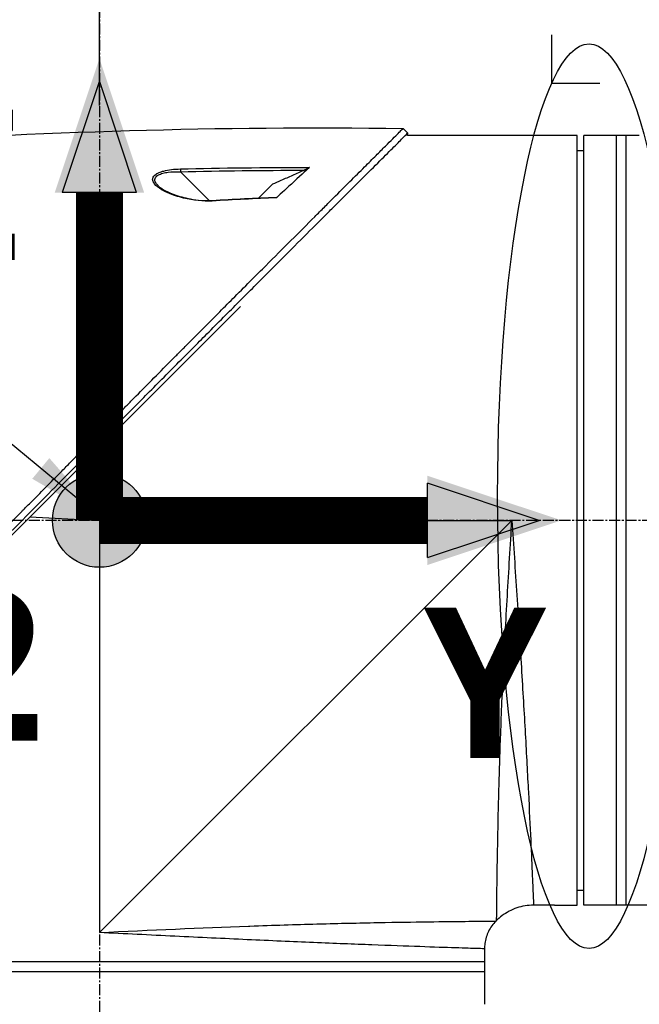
# Model space of a CAD drawing. Header units: millimetres. Extents: x 0 to 5219, y 0 to 2970.
# Tile 130 of 229: x 1848 to 1943, y 1476 to 1627. Entities that reach past the tile are written whole.
import ezdxf

# ---------------------------------------------------------------- set-up
doc = ezdxf.new("R2010")
doc.units = ezdxf.units.MM
doc.header["$LTSCALE"] = 0.2
doc.linetypes.add('CENTER2', pattern=[1.125, 0.75, -0.125, 0.125, -0.125])
for name, color, linetype in [('02_Center Line', 1, 'CENTER2'), ('07_Special Line2', 76, 'Continuous'), ('12_Before Rev.Num.', 5, 'Continuous'), ('13_After Rev.Num.', 6, 'Continuous')]:
    doc.layers.add(name, color=color, linetype=linetype)
doc.layers.add('14_Mark', color=7, linetype='Continuous', true_color=0xe03c31)
doc.styles.add('Rainbow-5.0 Style', font='malgunsl.ttf')
doc.dimstyles.new('Rainbow-5.0 Style', dxfattribs={"dimtxt": 4, "dimasz": 2.5, "dimexe": 1, "dimexo": 1, "dimgap": 1, "dimtad": 1, "dimdsep": 46, "dimtxsty": 'Rainbow-5.0 Style', "dimcen": 0, "dimclrd": 251, "dimclre": 251, "dimclrt": 7, "dimazin": 3, "dimtp": 0.1, "dimtm": 0.1, "dimtfac": 0.61, "dimtmove": 0, "dimatfit": 3, "dimfxl": 1, "dimlwd": -1, "dimlwe": -1, "dimarcsym": 1})

# ---------------------------------------------------------------- blocks, each defined once
blk = doc.blocks.new('*D127')
at = {"color": 251, "linetype": 'ByBlock', "transparency": 16777216}
for p, q in [((2008.36, 1842.07), (2008.36, 1758.5)), ((1859.96, 1614.21), (1859.96, 1766.5)), ((1998.36, 1762.5), (1869.96, 1762.5))]:
    blk.add_line(p, q, dxfattribs=at)
at = {"color": 251, "transparency": 16777216}
for points in [[(1869.96, 1764.17), (1869.96, 1760.84), (1859.96, 1762.5)], [(1998.36, 1764.17), (1998.36, 1760.84), (2008.36, 1762.5)]]:
    blk.add_solid(points, dxfattribs=at)
at = {"layer": 'Defpoints', "color": 0, "transparency": 16777216}
for p in [(2008.36, 1846.07), (1859.96, 1762.5), (1859.96, 1610.21)]:
    blk.add_point(p, dxfattribs=at)
at = {"color": 7, "transparency": 16777216, "insert": (1934.16, 1774.82), "char_height": 16, "attachment_point": 5, "style": 'Rainbow-5.0 Style'}
blk.add_mtext('148.4', dxfattribs=at)
blk = doc.blocks.new('Blk$A22R2-4W24X')
for p, q in [((-140.27, 869.07), (-140.98, 869.78)), ((-140.3, 868.7), (-140.27, 869.07)), ((-117.8, 868.7), (-140.3, 868.7)), ((-114.3, 868.7), (-117.3, 868.7)), ((-114.3, 750.7), (-114.3, 868.7)), ((-113.3, 750.7), (-113.3, 868.7)), ((-104.79, 868.7), (-113.3, 868.7)), ((-108.3, 750.7), (-108.3, 868.7)), ((-106.8, 750.7), (-106.8, 868.7)), ((-114.3, 866.4), (-113.3, 866.41)), ((-176.8, 863.44), (-176.8, 863.44)), ((-176.8, 863.1), (-176.8, 863.1)), ((-175.09, 863.15), (-170.68, 858.74)), ((-163.09, 859.13), (-160.99, 861.23)), ((-170.59, 858.65), (-170.59, 858.65)), ((-229.34, 779.04), (-165.9, 842.49)), ((-187.5, 809.7), (-188.04, 820.35)), ((-198.15, 810.24), (-187.5, 809.7)), ((-187.5, 809.7), (-124.3, 809.7)), ((-187.5, 809.7), (-187.5, 746.5)), ((-124.3, 809.7), (-187.5, 746.5)), ((-114.3, 753), (-113.3, 752.99)), ((-117.8, 750.7), (-120.99, 750.7)), ((-117.3, 750.7), (-114.3, 750.7)), ((-98.1, 750.7), (-113.3, 750.7)), ((-126.74, 748.26), (-126.64, 748.36)), ((-128.5, 744.01), (-128.5, 735.5)), ((-128.5, 742), (-246.5, 742)), ((-128.5, 740.5), (-246.5, 740.5))]:
    blk.add_line(p, q)
blk.add_arc((-125.49, 747.56), 31.3, 84.258, 84.2587)
for centre, major_axis, ratio, start_param, end_param in [((-175.08, 863.14), (0.012, -0.5), 0.024071, 3.598315, 4.687114), ((-170.2, 858.25), (-0.029, 0.499), 0.0232, 5.671142, 6.283186)]:
    blk.add_ellipse(centre, major_axis=major_axis, ratio=ratio, start_param=start_param, end_param=end_param)
for points, knots in [([(-227.77, 782.6), (-227.76, 782.61), (-227.61, 782.76), (-227.53, 782.84), (-227.47, 782.89), (-227.29, 783.07), (-227.18, 783.19), (-226.82, 783.55), (-226.58, 783.79), (-225.85, 784.52), (-225.36, 785), (-223.89, 786.48), (-222.89, 787.47), (-221.64, 788.73), (-221.39, 788.98), (-220.82, 789.55), (-220.49, 789.87), (-219.57, 790.8), (-218.96, 791.41), (-218.22, 792.14), (-218.1, 792.26), (-217.87, 792.5), (-217.76, 792.61), (-216.48, 793.89), (-215.3, 795.08), (-213.42, 796.96), (-212.74, 797.64), (-211.26, 799.13), (-210.47, 799.92), (-207.55, 802.85), (-205.41, 805), (-202.54, 807.9), (-201.82, 808.62), (-200.99, 809.45), (-200.89, 809.56), (-200.7, 809.74), (-200.62, 809.83), (-200.45, 810), (-200.36, 810.09), (-200.16, 810.29), (-200.05, 810.4), (-199.85, 810.6), (-199.77, 810.69), (-199.56, 810.89), (-199.44, 811.02), (-199.22, 811.25), (-199.11, 811.35), (-198.48, 811.99), (-197.95, 812.52), (-196.74, 813.75), (-196.05, 814.45), (-194.66, 815.85), (-193.96, 816.56), (-192.82, 817.72), (-192.37, 818.17), (-191.83, 818.73), (-191.72, 818.83), (-191.44, 819.12), (-191.25, 819.31), (-190.61, 819.96), (-190.16, 820.42), (-189.46, 821.12), (-189.22, 821.37), (-188.89, 821.7), (-188.81, 821.79), (-188.68, 821.92), (-188.63, 821.96), (-188.49, 822.11), (-188.39, 822.21), (-188.14, 822.46), (-187.99, 822.61), (-187.65, 822.96), (-187.46, 823.15), (-187.1, 823.51), (-186.92, 823.69), (-186.68, 823.93), (-186.62, 823.99), (-186.42, 824.2), (-186.26, 824.36), (-185.87, 824.75), (-185.66, 824.97), (-185.27, 825.36), (-185.11, 825.52), (-184.78, 825.85), (-184.62, 826.02), (-184.2, 826.44), (-183.94, 826.7), (-183.49, 827.15), (-183.31, 827.34), (-182.98, 827.67), (-182.84, 827.81), (-182.63, 828.02), (-182.56, 828.09), (-182.29, 828.37), (-182.08, 828.57), (-180.97, 829.7), (-180.06, 830.62), (-178.17, 832.52), (-177.2, 833.5), (-175.85, 834.86), (-175.47, 835.24), (-174.91, 835.81), (-174.73, 835.99), (-174.11, 836.61), (-173.68, 837.04), (-172.81, 837.92), (-172.36, 838.36), (-170.96, 839.77), (-170.01, 840.73), (-168.29, 842.46), (-167.52, 843.23), (-165.87, 844.89), (-164.98, 845.78), (-163.41, 847.36), (-162.71, 848.05), (-159.38, 851.4), (-156.85, 853.92), (-154.01, 856.76), (-153.52, 857.26), (-152.56, 858.21), (-152.1, 858.68), (-149.9, 860.88), (-148.29, 862.48), (-146.26, 864.51), (-145.67, 865.1), (-144.6, 866.16), (-144.12, 866.64), (-142.84, 867.92), (-142.18, 868.58), (-141.5, 869.26), (-141.33, 869.43), (-141.05, 869.7), (-140.98, 869.78), (-140.98, 869.78)], [-6.229962, -6.229962, -6.229962, -6.229962, -6.227864, -6.227864, -6.219552, -6.219552, -6.202929, -6.202929, -6.16968, -6.16968, -6.103208, -6.103208, -5.970065, -5.970065, -5.937453, -5.937453, -5.895346, -5.895346, -5.816119, -5.816119, -5.800362, -5.800362, -5.786281, -5.786281, -5.635887, -5.635887, -5.550128, -5.550128, -5.451964, -5.451964, -5.19041, -5.19041, -5.103809, -5.103809, -5.091041, -5.091041, -5.081268, -5.081268, -5.070806, -5.070806, -5.057101, -5.057101, -5.047416, -5.047416, -5.032993, -5.032993, -5.021064, -5.021064, -4.959513, -4.959513, -4.879662, -4.879662, -4.798866, -4.798866, -4.746913, -4.746913, -4.735039, -4.735039, -4.713278, -4.713278, -4.660559, -4.660559, -4.631405, -4.631405, -4.620962, -4.620962, -4.61581, -4.61581, -4.603824, -4.603824, -4.585775, -4.585775, -4.565126, -4.565126, -4.545061, -4.545061, -4.538129, -4.538129, -4.518662, -4.518662, -4.489931, -4.489931, -4.468034, -4.468034, -4.446173, -4.446173, -4.412022, -4.412022, -4.38742, -4.38742, -4.368644, -4.368644, -4.359076, -4.359076, -4.331844, -4.331844, -4.208918, -4.208918, -4.076245, -4.076245, -4.023995, -4.023995, -3.998904, -3.998904, -3.939656, -3.939656, -3.878964, -3.878964, -3.746371, -3.746371, -3.637173, -3.637173, -3.509455, -3.509455, -3.406658, -3.406658, -3.009825, -3.009825, -2.924337, -2.924337, -2.84138, -2.84138, -2.519502, -2.519502, -2.374871, -2.374871, -2.235834, -2.235834, -1.965462, -1.965462, -1.83333, -1.83333, -1.674568, -1.674568, -1.674568, -1.674568]), ([(-227.06, 781.89), (-227.03, 781.93), (-226.73, 782.23), (-226.06, 782.9), (-225.8, 783.15), (-225.04, 783.91), (-224.52, 784.43), (-222.97, 785.98), (-221.91, 787.04), (-220.54, 788.41), (-220.24, 788.71), (-219.58, 789.37), (-219.23, 789.72), (-217.92, 791.03), (-216.97, 791.98), (-215.47, 793.49), (-214.91, 794.04), (-212.88, 796.08), (-211.39, 797.58), (-206.92, 802.06), (-201.36, 807.66), (-195.49, 813.59), (-194.18, 814.92), (-192.22, 816.91), (-191.57, 817.56), (-190.67, 818.48), (-190.41, 818.74), (-189.66, 819.5), (-189.16, 820.01), (-188.5, 820.67), (-188.35, 820.83), (-188.09, 821.09), (-187.98, 821.2), (-187.77, 821.42), (-187.67, 821.52), (-187.46, 821.73), (-187.35, 821.84), (-186.83, 822.36), (-186.42, 822.78), (-185.57, 823.64), (-185.13, 824.08), (-183.87, 825.35), (-183.05, 826.18), (-181.43, 827.82), (-180.62, 828.63), (-178.97, 830.3), (-178.13, 831.15), (-176.41, 832.88), (-175.53, 833.76), (-174.2, 835.1), (-173.75, 835.55), (-172.53, 836.78), (-171.77, 837.54), (-170.18, 839.15), (-169.34, 839.99), (-167.69, 841.65), (-166.88, 842.46), (-165.31, 844.04), (-164.54, 844.8), (-162.33, 847.02), (-160.9, 848.46), (-156.93, 852.43), (-154.48, 854.88), (-151.8, 857.56), (-151.37, 857.99), (-149.36, 860), (-147.9, 861.46), (-144.63, 864.72), (-143.04, 866.31), (-141.67, 867.67), (-141.43, 867.91), (-140.91, 868.44), (-140.67, 868.67), (-140.35, 868.99), (-140.27, 869.07), (-140.27, 869.07)], [0.000001, 0.000001, 0.000001, 0.000001, 0.0174896, 0.0174896, 0.0280641, 0.0280641, 0.0492044, 0.0492044, 0.0915833, 0.0915833, 0.103829, 0.103829, 0.1177045, 0.1177045, 0.1548929, 0.1548929, 0.1762617, 0.1762617, 0.2332292, 0.2332292, 0.3447473, 0.3447473, 0.3768428, 0.3768428, 0.3928613, 0.3928613, 0.3992061, 0.3992061, 0.4115742, 0.4115742, 0.4153435, 0.4153435, 0.4181398, 0.4181398, 0.4207138, 0.4207138, 0.4231441, 0.4231441, 0.4328041, 0.4328041, 0.443145, 0.443145, 0.4624048, 0.4624048, 0.4815797, 0.4815797, 0.5018181, 0.5018181, 0.5229618, 0.5229618, 0.5340035, 0.5340035, 0.5527188, 0.5527188, 0.5738832, 0.5738832, 0.5945831, 0.5945831, 0.6145009, 0.6145009, 0.6528362, 0.6528362, 0.7241388, 0.7241388, 0.7381113, 0.7381113, 0.7906485, 0.7906485, 0.8696683, 0.8696683, 0.8893857, 0.8893857, 0.91901, 0.91901, 0.9486615, 0.9486615, 0.9486615, 0.9486615]), ([(-117.3, 868.7), (-117.36, 868.7), (-117.41, 868.7), (-117.47, 868.7), (-117.52, 868.7), (-117.57, 868.7), (-117.61, 868.7), (-117.66, 868.7), (-117.69, 868.7), (-117.72, 868.7), (-117.75, 868.7), (-117.78, 868.7), (-117.79, 868.7), (-117.8, 868.7), (-117.8, 868.7), (-117.8, 868.7), (-117.8, 868.7), (-117.8, 868.7), (-117.8, 868.7)], [0, 0, 0, 0, 0.1074676, 0.1074676, 0.1074676, 0.2149351, 0.2149351, 0.2149351, 0.3224051, 0.3224051, 0.3224051, 0.4298767, 0.4298767, 0.4298767, 0.5, 0.5, 0.5, 0.5001155, 0.5001155, 0.5001155, 0.5001155]), ([(-170.22, 858.66), (-171.64, 858.58), (-173.1, 858.74), (-174.63, 859.11), (-175.92, 859.43), (-176.98, 859.83), (-177.82, 860.31), (-177.86, 860.34), (-177.91, 860.36), (-177.96, 860.39), (-178.45, 860.69), (-178.82, 860.98), (-179.05, 861.28), (-179.12, 861.37), (-179.18, 861.45), (-179.22, 861.53), (-179.27, 861.62), (-179.31, 861.7), (-179.33, 861.79), (-179.37, 861.96), (-179.34, 862.14), (-179.25, 862.33), (-179.17, 862.49), (-179.03, 862.64), (-178.83, 862.78), (-178.8, 862.8), (-178.75, 862.83), (-178.71, 862.86), (-178.6, 862.92), (-178.48, 862.98), (-178.35, 863.04), (-178.25, 863.08), (-178.14, 863.12), (-178.02, 863.16), (-177.9, 863.2), (-177.78, 863.23), (-177.66, 863.26), (-176.93, 863.45), (-176.07, 863.56), (-175.1, 863.58)], [0, 0, 0, 0, 0.25, 0.25, 0.25, 0.4865055, 0.4865055, 0.4865055, 0.5, 0.5, 0.5, 0.625, 0.625, 0.625, 0.65625, 0.65625, 0.65625, 0.6875, 0.6875, 0.6875, 0.75, 0.75, 0.75, 0.8021419, 0.8021419, 0.8021419, 0.8125, 0.8125, 0.8125, 0.8375, 0.8375, 0.8375, 0.85625, 0.85625, 0.85625, 0.875, 0.875, 0.875, 0.9999999, 0.9999999, 0.9999999, 0.9999999]), ([(-155.3, 863.81), (-155.57, 863.57), (-156.42, 862.81), (-158.73, 860.69), (-159.66, 859.82), (-160.37, 859.16)], [0.000001, 0.000001, 0.000001, 0.000001, 0.1867187, 0.1867187, 0.3309926, 0.3309926, 0.3309926, 0.3309926]), ([(-155.3, 863.81), (-155.31, 863.8), (-155.33, 863.79), (-155.38, 863.76), (-155.41, 863.74), (-155.5, 863.68), (-155.58, 863.64), (-155.81, 863.52), (-155.97, 863.45), (-156.13, 863.38)], [0.00000001, 0.00000001, 0.00000001, 0.00000001, 0.00934531, 0.00934531, 0.02070119, 0.02070119, 0.04610095, 0.04610095, 0.07967024, 0.07967024, 0.07967024, 0.07967024]), ([(-178.59, 861.12), (-178.65, 861.18), (-178.7, 861.24), (-178.75, 861.3), (-178.8, 861.35), (-178.84, 861.41), (-178.88, 861.47), (-178.93, 861.56), (-178.98, 861.67), (-179, 861.85), (-179, 861.86), (-179, 861.87), (-179, 861.88), (-179, 861.93), (-179, 861.98), (-179, 862.02), (-178.99, 862.05), (-178.98, 862.09), (-178.97, 862.12), (-178.94, 862.21), (-178.89, 862.3), (-178.83, 862.38), (-178.75, 862.47), (-178.65, 862.55), (-178.53, 862.62), (-178.51, 862.64), (-178.49, 862.65), (-178.46, 862.66), (-178.27, 862.76), (-178.05, 862.85), (-177.78, 862.92), (-177.54, 862.99), (-177.26, 863.04), (-176.95, 863.08), (-176.43, 863.15), (-175.81, 863.17), (-175.09, 863.15)], [-0.9529877, -0.9529877, -0.9529877, -0.9529877, -0.9022408, -0.9022408, -0.9022408, -0.8514938, -0.8514938, -0.8514938, -0.75, -0.75, -0.75, -0.7421865, -0.7421865, -0.7421865, -0.705, -0.705, -0.705, -0.675, -0.675, -0.675, -0.6, -0.6, -0.6, -0.5168612, -0.5168612, -0.5168612, -0.5, -0.5, -0.5, -0.375, -0.375, -0.375, -0.25, -0.25, -0.25, -0.0000001, -0.0000001, -0.0000001, -0.0000001]), ([(-156.13, 863.38), (-156.73, 863.11), (-157.32, 862.85), (-158.51, 862.32), (-159.11, 862.06), (-159.7, 861.8), (-159.7, 861.8), (-159.71, 861.79), (-159.72, 861.79), (-160.14, 861.6), (-160.57, 861.42), (-160.99, 861.23)], [-0.3898017, -0.3898017, -0.3898017, -0.3898017, -0.1949013, -0.1949013, 0, 0, 0, 0.0018086, 0.0018086, 0.0018086, 0.14148, 0.14148, 0.14148, 0.14148]), ([(-178.44, 860.94), (-178.24, 860.76), (-177.97, 860.57), (-177.28, 860.16), (-176.83, 859.95), (-175.61, 859.47), (-174.79, 859.24), (-173.4, 858.95), (-172.86, 858.86), (-171.62, 858.74), (-170.92, 858.71), (-170.23, 858.75)], [0, 0, 0, 0, 0.1427344, 0.1427344, 0.3278478, 0.3278478, 0.6093621, 0.6093621, 0.7814093, 0.7814093, 0.9894028, 0.9894028, 0.9894028, 0.9894028]), ([(-160.37, 859.25), (-160.36, 859.25), (-160.34, 859.25), (-160.33, 859.24), (-160.32, 859.24), (-160.33, 859.22), (-160.33, 859.21), (-160.35, 859.19), (-160.36, 859.18), (-160.37, 859.16)], [0.18466179, 0.18466179, 0.18466179, 0.18466179, 0.20109399, 0.20109399, 0.21736929, 0.21736929, 0.23156221, 0.23156221, 0.24608538, 0.24608538, 0.24608538, 0.24608538]), ([(-126.64, 748.36), (-126.64, 748.36), (-126.64, 748.36), (-126.64, 748.36), (-126.64, 748.36), (-126.64, 748.76), (-126.63, 749.55), (-126.63, 749.57), (-126.63, 749.58), (-126.63, 749.6), (-126.62, 750.4), (-126.61, 751.58), (-126.59, 753.09), (-126.59, 753.14), (-126.59, 753.2), (-126.59, 753.25), (-126.57, 754.83), (-126.54, 756.8), (-126.5, 759.12), (-126.46, 761.32), (-126.41, 763.79), (-126.34, 766.52), (-126.34, 766.65), (-126.33, 766.78), (-126.33, 766.91), (-126.26, 769.65), (-126.17, 772.69), (-126.06, 775.88), (-126.05, 776.03), (-126.05, 776.17), (-126.04, 776.32), (-125.92, 779.53), (-125.79, 782.9), (-125.62, 786.42), (-125.61, 786.56), (-125.61, 786.69), (-125.6, 786.82), (-125.43, 790.45), (-125.22, 794.28), (-125, 798.11), (-124.78, 801.93), (-124.55, 805.81), (-124.3, 809.7)], [0.5002568, 0.5002568, 0.5002568, 0.5002568, 0.5003876, 0.5003876, 0.5003876, 0.5625, 0.5625, 0.5625, 0.5637682, 0.5637682, 0.5637682, 0.625, 0.625, 0.625, 0.6270506, 0.6270506, 0.6270506, 0.6901228, 0.6901228, 0.6901228, 0.75, 0.75, 0.75, 0.7528673, 0.7528673, 0.7528673, 0.8125, 0.8125, 0.8125, 0.8152429, 0.8152429, 0.8152429, 0.875, 0.875, 0.875, 0.877259, 0.877259, 0.877259, 0.9386494, 0.9386494, 0.9386494, 1, 1, 1, 1]), ([(-124.3, 809.7), (-124.05, 805.85), (-123.8, 802.01), (-123.55, 798.21), (-123.31, 794.45), (-123.07, 790.69), (-122.85, 787.14), (-122.64, 783.58), (-122.44, 780.19), (-122.26, 776.98), (-122.08, 773.78), (-121.92, 770.74), (-121.78, 768.02), (-121.64, 765.3), (-121.53, 762.85), (-121.42, 760.69), (-121.32, 758.53), (-121.24, 756.7), (-121.18, 755.22), (-121.11, 753.75), (-121.07, 752.61), (-121.03, 751.85), (-121, 751.09), (-120.99, 750.7), (-120.99, 750.7), (-120.99, 750.7), (-120.99, 750.7), (-120.99, 750.7)], [0, 0, 0, 0, 0.0627169, 0.0627169, 0.0627169, 0.125, 0.125, 0.125, 0.1875, 0.1875, 0.1875, 0.25, 0.25, 0.25, 0.3125314, 0.3125314, 0.3125314, 0.375, 0.375, 0.375, 0.4375116, 0.4375116, 0.4375116, 0.4999994, 0.4999994, 0.4999994, 0.5001285, 0.5001285, 0.5001285, 0.5001285]), ([(-120.99, 750.7), (-121.85, 750.7), (-122.73, 750.56), (-124.37, 750), (-125.15, 749.58), (-126.12, 748.84), (-126.39, 748.61), (-126.64, 748.36)], [0, 0, 0, 0, 0.2592614, 0.2592614, 0.5193326, 0.5193326, 0.6259312, 0.6259312, 0.6259312, 0.6259312]), ([(-117.8, 750.7), (-117.8, 750.7), (-117.79, 750.7), (-117.77, 750.7), (-117.75, 750.7), (-117.73, 750.7), (-117.69, 750.7), (-117.66, 750.7), (-117.61, 750.7), (-117.57, 750.7), (-117.52, 750.7), (-117.46, 750.7), (-117.41, 750.7), (-117.37, 750.7), (-117.34, 750.7), (-117.3, 750.7)], [0.5001155, 0.5001155, 0.5001155, 0.5001155, 0.6074676, 0.6074676, 0.6074676, 0.7149351, 0.7149351, 0.7149351, 0.8224051, 0.8224051, 0.8224051, 0.9298767, 0.9298767, 0.9298767, 1, 1, 1, 1]), ([(-187.5, 746.5), (-179.72, 746.88), (-171.88, 747.23), (-164.67, 747.49), (-164.59, 747.49), (-164.52, 747.5), (-164.44, 747.5), (-160.9, 747.63), (-157.46, 747.73), (-154.21, 747.82), (-154.12, 747.82), (-154.03, 747.82), (-153.94, 747.83), (-150.71, 747.91), (-147.71, 747.98), (-144.96, 748.03), (-144.88, 748.03), (-144.8, 748.03), (-144.73, 748.03), (-141.97, 748.09), (-139.44, 748.12), (-137.25, 748.15), (-137.2, 748.15), (-137.14, 748.15), (-137.09, 748.16), (-134.9, 748.18), (-133.04, 748.2), (-131.51, 748.22), (-131.49, 748.22), (-131.46, 748.22), (-131.44, 748.22), (-130.69, 748.23), (-130.01, 748.23), (-129.43, 748.24), (-128.84, 748.24), (-128.34, 748.25), (-127.95, 748.25), (-127.94, 748.25), (-127.94, 748.25), (-127.93, 748.25), (-127.15, 748.25), (-126.75, 748.26), (-126.74, 748.26), (-126.74, 748.26), (-126.74, 748.26), (-126.74, 748.26)], [0, 0, 0, 0, 0.1237216, 0.1237216, 0.1237216, 0.125, 0.125, 0.125, 0.1858558, 0.1858558, 0.1858558, 0.1875, 0.1875, 0.1875, 0.2483067, 0.2483067, 0.2483067, 0.25, 0.25, 0.25, 0.3110307, 0.3110307, 0.3110307, 0.3125, 0.3125, 0.3125, 0.3740244, 0.3740244, 0.3740244, 0.375, 0.375, 0.375, 0.4055785, 0.4055785, 0.4055785, 0.4371666, 0.4371666, 0.4371666, 0.4375, 0.4375, 0.4375, 0.5, 0.5, 0.5, 0.500405, 0.500405, 0.500405, 0.500405]), ([(-126.74, 748.26), (-127.2, 747.8), (-127.59, 747.26), (-128.17, 746.1), (-128.36, 745.46), (-128.48, 744.55), (-128.5, 744.28), (-128.5, 744.01)], [0, 0, 0, 0, 0.1944378, 0.1944378, 0.3894915, 0.3894915, 0.4694478, 0.4694478, 0.4694478, 0.4694478]), ([(-128.5, 744.01), (-128.5, 744.01), (-128.88, 744.03), (-129.63, 744.05), (-130.01, 744.06), (-130.47, 744.08), (-131.03, 744.09), (-131.6, 744.11), (-132.25, 744.13), (-132.99, 744.16), (-134.47, 744.2), (-136.29, 744.26), (-138.43, 744.34), (-140.56, 744.41), (-143.06, 744.5), (-145.78, 744.61), (-148.5, 744.71), (-151.46, 744.83), (-154.69, 744.96), (-157.91, 745.1), (-161.34, 745.25), (-164.88, 745.41), (-168.43, 745.57), (-172.14, 745.75), (-175.95, 745.93), (-179.76, 746.12), (-183.66, 746.31), (-187.5, 746.5)], [0.5000036, 0.5000036, 0.5000036, 0.5000036, 0.5624944, 0.5624944, 0.5624944, 0.5937419, 0.5937419, 0.5937419, 0.6249896, 0.6249896, 0.6249896, 0.6874857, 0.6874857, 0.6874857, 0.7499833, 0.7499833, 0.7499833, 0.8124833, 0.8124833, 0.8124833, 0.8749861, 0.8749861, 0.8749861, 0.9375, 0.9375, 0.9375, 1, 1, 1, 1])]:
    blk.add_open_spline(points, degree=3, knots=knots)
for points in [[(-224.8, 867.49), (-196.9, 869.25), (-168.93, 870.22), (-140.98, 869.78)], [(-175.1, 863.58), (-168.83, 863.74), (-162.21, 863.82), (-155.3, 863.81)], [(-175.09, 863.15), (-168.77, 863.3), (-162.45, 863.38), (-156.13, 863.38)], [(-178.43, 860.96), (-178.49, 861.02), (-178.55, 861.07), (-178.59, 861.12)], [(-170.23, 858.75), (-166.94, 858.95), (-163.66, 859.11), (-160.37, 859.25)], [(-160.37, 859.16), (-163.66, 859.03), (-166.94, 858.86), (-170.22, 858.66)], [(-120.99, 750.7), (-120.99, 750.7), (-120.99, 750.7), (-120.99, 750.7)]]:
    blk.add_open_spline(points, degree=3)
at = {"layer": '02_Center Line', "ltscale": 11.288275}
for p, q in [((-187.5, 934.16), (-187.5, 72.1)), ((77.68, 809.7), (-322.85, 809.7))]:
    blk.add_line(p, q, dxfattribs=at)
blk = doc.blocks.new('Blk$L1P0-3O23B')
for q in [(63.35, -1.67), (70.72, 5.7)]:
    blk.add_line((63.35, 5.7), q)
blk.add_ellipse((0, 0), major_axis=(69.35, 0), ratio=0.201954)
blk = doc.blocks.new('A$C70e6bd02')
at = {"layer": '07_Special Line2'}
blk.add_hatch(color=256, dxfattribs=at).paths.add_polyline_path([(49.16, 0), (34.9, 4.75), (34.9, -4.75)])
at = {"layer": '12_Before Rev.Num.'}
blk.add_hatch(color=256, dxfattribs=at).paths.add_polyline_path([(0, 49.16), (-4.75, 34.9), (4.75, 34.9)])
at = {"layer": '14_Mark'}
h = blk.add_hatch(color=256, dxfattribs=at)
h.dxf.hatch_style = 1
h.paths.add_polyline_path([(5, 0, 1), (-5, 0, 1)])
at = {"layer": '07_Special Line2'}
for p, q in [((34.9, -3.96), (34.9, 3.96)), ((46.78, 0), (34.9, 3.96)), ((34.9, -3.96), (46.78, 0))]:
    blk.add_line(p, q, dxfattribs=at)
at = {"layer": '07_Special Line2', "const_width": 5}
blk.add_lwpolyline([(34.9, 0), (0, 0)], dxfattribs=at)
at = {"layer": '12_Before Rev.Num.'}
for p, q in [((0, 46.78), (-3.96, 34.9)), ((3.96, 34.9), (0, 46.78)), ((3.96, 34.9), (-3.96, 34.9))]:
    blk.add_line(p, q, dxfattribs=at)
at = {"layer": '12_Before Rev.Num.', "const_width": 5}
blk.add_lwpolyline([(0, 34.9), (0, 0)], dxfattribs=at)
at = {"layer": '14_Mark'}
blk.add_circle((0, 0), 5, dxfattribs=at)
at = {"layer": '07_Special Line2', "insert": (34.53, -17.31), "char_height": 16, "attachment_point": 4, "style": 'Rainbow-5.0 Style'}
blk.add_mtext('{\\fMalgun Gothic Semilight|b1|i0|c129|p50;Y}', dxfattribs=at)
at = {"layer": '12_Before Rev.Num.', "insert": (-20.59, 35.73), "char_height": 16, "attachment_point": 4, "style": 'Rainbow-5.0 Style'}
blk.add_mtext('{\\fMalgun Gothic Semilight|b1|i0|c129|p50;Z}', dxfattribs=at)
at = {"layer": '14_Mark', "insert": (-17.84, -15.46), "char_height": 16, "attachment_point": 4, "style": 'Rainbow-5.0 Style'}
blk.add_mtext('{\\fMalgun Gothic Semilight|b1|i0|c129|p50;2}', dxfattribs=at)

msp = doc.modelspace()

# ---------------------------------------------------------------- block references
msp.add_blockref('Blk$A22R2-4W24X', (2047.458, 740.896))
at = {"xscale": 1.44, "yscale": 1.44, "zscale": 1.44}
msp.add_blockref('A$C70e6bd02', (1859.957, 1550.596), dxfattribs=at)
at = {"layer": '13_After Rev.Num.', "rotation": 90}
msp.add_blockref('Blk$L1P0-3O23B', (1934.967, 1554.296), dxfattribs=at)

# ---------------------------------------------------------------- dimensions: what is measured, and where the dimension line sits
dim = msp.add_linear_dim(base=(1859.958, 1762.503), p1=(2008.358, 1846.065), p2=(1859.958, 1610.211), dimstyle='Rainbow-5.0 Style', override={"dimscale": 4, "dimtol": 0, "dimlim": 0, "dimtp": 0.1, "dimtm": 0.1, "dimtfac": 0.61, "dimtdec": 2, "dimtolj": 0, "dimtzin": 8})
dim.commit()
dim.dimension.update_dxf_attribs({"geometry": '*D127', "text_midpoint": (1934.158, 1774.824)})

# ---------------------------------------------------------------- leaders
at = {"annotation_type": 0, "has_hookline": 1, "hookline_direction": 1, "text_width": 145.806}
msp.add_leader([(1860.609, 1550.596), (1720.945, 1665.986), (1708.445, 1665.986)], dimstyle='Rainbow-5.0 Style', override={"dimscale": 5, "dimgap": 1, "dimtad": 1}, dxfattribs=at)

doc.saveas('drawing.dxf')
